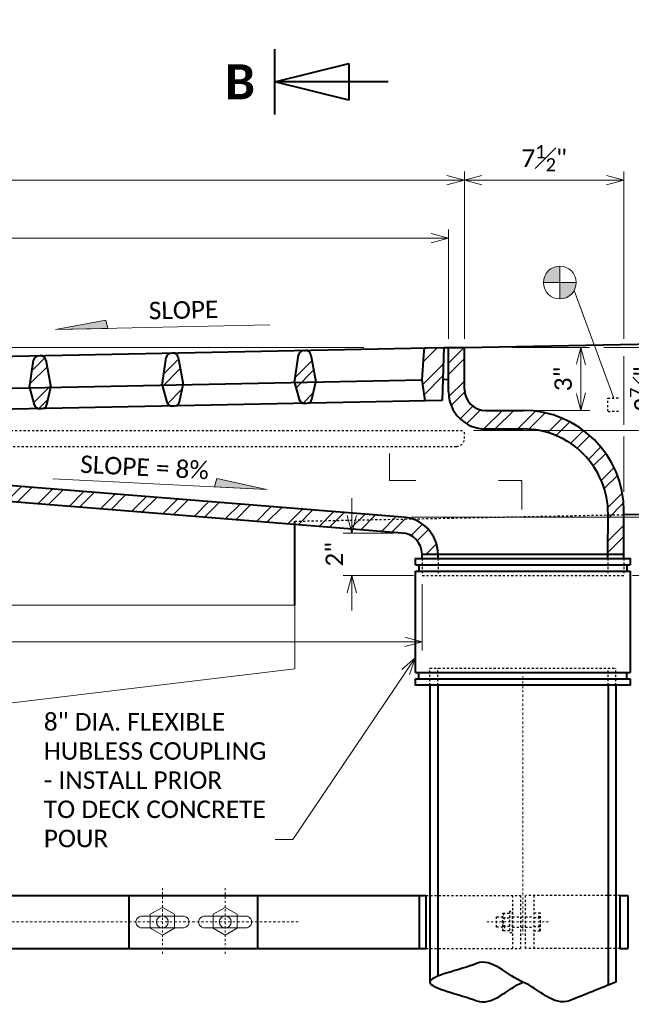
# Model space of a CAD drawing. Extents: x 376 to 715, y -250 to -112.
# Tile 4 of 12: x 432 to 461, y -207 to -161. Entities that reach past the tile are written whole.
import ezdxf
from ezdxf import colors
from ezdxf.entities.mleader import LeaderData, LeaderLine
from ezdxf.enums import TextEntityAlignment as Align
from ezdxf.math import Vec2, Vec3

# ---------------------------------------------------------------- set-up
doc = ezdxf.new("R2010")
doc.units = 0
doc.header["$MEASUREMENT"] = 0
doc.linetypes.add('Wisdot2', pattern=[0.125, 0.0625, -0.0625])
doc.linetypes.add('Wisdot4', pattern=[0.28125, 0.125, -0.0625, 0.03125, -0.0625])
for name, color, linetype, lineweight in [('B_ANNO', 7, 'Continuous', 18), ('B_ANNO_DIM', 7, 'Continuous', 18), ('B_ANNO_SYMB', 7, 'Continuous', 18), ('B_ANNO_TEXT', 7, 'Continuous', 18), ('B_CNTR', 1, 'Wisdot4', 18), ('B_CONC_DECK', 1, 'Continuous', 40), ('B_CONC_GIRD', 50, 'Continuous', 18), ('B_DETAIL_HIDDEN', 7, 'Wisdot2', 25), ('B_REBAR_SUPER', 5, 'Continuous', 25), ('B_STEEL', 92, 'Continuous', 40), ('B_STEEL_BOLT', 3, 'Continuous', 18)]:
    doc.layers.add(name, color=color, linetype=linetype, lineweight=lineweight)
doc.styles.add('Annotative', font='calibri.ttf', dxfattribs={"height": 0.0625})
doc.styles.get("Standard").update_dxf_attribs({"font": 'calibri.ttf'})
doc.styles.add('Title', font='calibrib.ttf', dxfattribs={"height": 0.125})
doc.dimstyles.new('Annotative', dxfattribs={"dimscale": 0, "dimtxt": 0.0625, "dimasz": 0.0625, "dimexe": 0.03125, "dimexo": 0.03125, "dimgap": 0.03125, "dimtad": 1, "dimdec": 3, "dimzin": 3, "dimdsep": 46, "dimlunit": 4, "dimtxsty": 'Annotative', "dimblk": 'OPEN30', "dimcen": 0.03125, "dimaunit": 1, "dimadec": 0, "dimazin": 3, "dimtfac": 0.75, "dimtdec": 3, "dimtofl": 0, "dimtmove": 0, "dimatfit": 3, "dimldrblk": 'OPEN30', "dimfxl": 1, "dimtfill": 1, "dimfrac": 1, "dimtolj": 1, "dimtzin": 0, "dimarcsym": 0})
pattern_1 = [(45, (-259.3558, 296.3496), (-0.795495, 0.795495), []), (45, (-258.8255, 296.3496), (-0.795495, 0.795495), [])]

# ---------------------------------------------------------------- blocks, each defined once
blk = doc.blocks.new('_Open30')
at = {"color": 0, "linetype": 'ByBlock', "lineweight": -2}
for p, q in [((-1, 0.268), (0, 0)), ((0, 0), (-1, -0.268)), ((0, 0), (-1, 0))]:
    blk.add_line(p, q, dxfattribs=at)
blk = doc.blocks.new('AnonymousCell14')
at = {"layer": 'B_ANNO_SYMB'}
blk.add_hatch(color=256, dxfattribs=at).paths.add_polyline_path([(5.042, -0.256), (2.685, 0.256), (2.582, -0.133)])
blk.add_line((-5.042, 0.249), (5.042, -0.256), dxfattribs=at)
at = {"layer": 'B_ANNO_SYMB', "flags": 128}
blk.add_lwpolyline([(5.042, -0.256), (2.685, 0.256), (2.582, -0.133), (5.042, -0.256)], dxfattribs=at)
blk = doc.blocks.new('AnonymousCell15')
at = {"layer": 'B_ANNO_SYMB'}
blk.add_hatch(color=256, dxfattribs=at).paths.add_polyline_path([(-5.047, -0.112), (-2.676, 0.332), (-2.584, -0.059)])
blk.add_line((5.047, 0.105), (-5.047, -0.112), dxfattribs=at)
at = {"layer": 'B_ANNO_SYMB', "flags": 128}
blk.add_lwpolyline([(-5.047, -0.112), (-2.676, 0.332), (-2.584, -0.059), (-5.047, -0.112)], dxfattribs=at)
blk = doc.blocks.new('*D1623')
at = {"layer": 'B_ANNO_DIM', "color": 0, "lineweight": -2, "transparency": 16777216}
for p, q in [((27.154, 68.619), (27.154, 59.924)), ((75.184, 63.056), (75.184, 59.924)), ((27.979, 60.336), (74.359, 60.336))]:
    blk.add_line(p, q, dxfattribs=at)
at = {"layer": 'Defpoints', "color": 0, "transparency": 16777216}
for p in [(27.154, 69.032), (75.184, 63.469), (75.184, 60.336)]:
    blk.add_point(p, dxfattribs=at)
at = {"layer": 'B_ANNO_DIM', "color": 0, "lineweight": -2, "transparency": 16777216, "xscale": 0.8250000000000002, "yscale": 0.8250000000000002, "zscale": 0.8250000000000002, "rotation": 180}
blk.add_blockref('_Open30', (27.154, 60.336), dxfattribs=at)
at = {"layer": 'B_ANNO_DIM', "color": 0, "lineweight": -2, "transparency": 16777216, "xscale": 0.8250000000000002, "yscale": 0.8250000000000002, "zscale": 0.8250000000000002}
blk.add_blockref('_Open30', (75.184, 60.336), dxfattribs=at)
at = {"layer": 'B_ANNO_DIM', "color": 0, "transparency": 16777216, "insert": (51.169, 61.171), "char_height": 0.825, "attachment_point": 5, "style": 'Annotative', "bg_fill": 3, "box_fill_scale": 1.25, "bg_fill_color": 256, "bg_fill_true_color": 13158600, "bg_fill_transparency": 0}
blk.add_mtext('\\A1;4\'-0"', dxfattribs=at)
blk = doc.blocks.new('*D1627')
at = {"layer": 'B_ANNO_DIM', "color": 0, "lineweight": -2, "transparency": 16777216}
for p, q in [((27.168, 73.598), (27.168, 82.524)), ((77.173, 74.632), (77.173, 82.524)), ((27.993, 82.112), (76.348, 82.112))]:
    blk.add_line(p, q, dxfattribs=at)
at = {"layer": 'Defpoints', "color": 0, "transparency": 16777216}
for p in [(77.173, 82.112), (77.173, 74.219), (27.168, 73.185)]:
    blk.add_point(p, dxfattribs=at)
at = {"layer": 'B_ANNO_DIM', "color": 0, "lineweight": -2, "transparency": 16777216, "xscale": 0.8250000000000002, "yscale": 0.8250000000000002, "zscale": 0.8250000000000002, "rotation": 180}
blk.add_blockref('_Open30', (27.168, 82.112), dxfattribs=at)
at = {"layer": 'B_ANNO_DIM', "color": 0, "lineweight": -2, "transparency": 16777216, "xscale": 0.8250000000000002, "yscale": 0.8250000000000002, "zscale": 0.8250000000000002}
blk.add_blockref('_Open30', (77.173, 82.112), dxfattribs=at)
at = {"layer": 'B_ANNO_DIM', "color": 0, "transparency": 16777216, "insert": (52.171, 82.943), "char_height": 0.825, "attachment_point": 5, "style": 'Annotative', "bg_fill": 3, "box_fill_scale": 1.25, "bg_fill_color": 256, "bg_fill_true_color": 13158600, "bg_fill_transparency": 0}
blk.add_mtext('\\A1;4\'-2"', dxfattribs=at)
blk = doc.blocks.new('*D1580')
at = {"layer": 'B_ANNO_DIM', "color": 0, "lineweight": -2, "transparency": 16777216}
for p, q in [((27.904, 73.614), (27.904, 79.784)), ((76.423, 74.632), (76.423, 79.784)), ((28.729, 79.372), (75.598, 79.372))]:
    blk.add_line(p, q, dxfattribs=at)
at = {"layer": 'Defpoints', "color": 0, "transparency": 16777216}
for p in [(76.423, 79.372), (76.423, 74.219), (27.904, 73.201)]:
    blk.add_point(p, dxfattribs=at)
at = {"layer": 'B_ANNO_DIM', "color": 0, "lineweight": -2, "transparency": 16777216, "xscale": 0.8250000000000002, "yscale": 0.8250000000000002, "zscale": 0.8250000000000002, "rotation": 180}
blk.add_blockref('_Open30', (27.904, 79.372), dxfattribs=at)
at = {"layer": 'B_ANNO_DIM', "color": 0, "lineweight": -2, "transparency": 16777216, "xscale": 0.8250000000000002, "yscale": 0.8250000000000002, "zscale": 0.8250000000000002}
blk.add_blockref('_Open30', (76.423, 79.372), dxfattribs=at)
at = {"layer": 'B_ANNO_DIM', "color": 0, "transparency": 16777216, "insert": (52.163, 80.413), "char_height": 0.825, "attachment_point": 5, "style": 'Annotative', "bg_fill": 3, "box_fill_scale": 1.25, "bg_fill_color": 256, "bg_fill_true_color": 13158600, "bg_fill_transparency": 0}
blk.add_mtext('\\A1;4\'-0{\\H0.75x;\\S1#2;}"', dxfattribs=at)
blk = doc.blocks.new('*D1612')
at = {"layer": 'B_ANNO_DIM', "color": 0, "lineweight": -2, "transparency": 16777216}
for p, q in [((71.867, 66.293), (71.867, 67.118)), ((73.811, 65.468), (71.455, 65.468)), ((74.771, 63.469), (71.455, 63.469)), ((71.867, 62.644), (71.867, 61.819))]:
    blk.add_line(p, q, dxfattribs=at)
at = {"layer": 'Defpoints', "color": 0, "transparency": 16777216}
for p in [(74.223, 65.468), (75.184, 63.469)]:
    blk.add_point(p, dxfattribs=at)
at = {"layer": 'B_ANNO_DIM', "color": 0, "lineweight": -2, "transparency": 16777216, "xscale": 0.8250000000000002, "yscale": 0.8250000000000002, "zscale": 0.8250000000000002}
for p, rotation in [((71.867, 65.468), 270), ((71.867, 63.469), 90)]:
    blk.add_blockref('_Open30', p, dxfattribs=dict(at, rotation=rotation))
at = {"layer": 'B_ANNO_DIM', "color": 0, "transparency": 16777216, "insert": (71.038, 64.468), "char_height": 0.825, "attachment_point": 5, "rotation": 90, "style": 'Annotative', "bg_fill": 3, "box_fill_scale": 1.25, "bg_fill_color": 256, "bg_fill_true_color": 13158600, "bg_fill_transparency": 0}
blk.add_mtext('\\A1;2"', dxfattribs=at)
at = {"layer": 'Defpoints', "color": 0, "transparency": 16777216}
blk.add_point((71.867, 65.468), dxfattribs=at)
blk = doc.blocks.new('*D1619')
at = {"layer": 'B_ANNO_DIM', "color": 0, "lineweight": -2, "transparency": 16777216}
for p, q in [((84.696, 74.632), (84.696, 82.524)), ((77.998, 82.112), (83.871, 82.112))]:
    blk.add_line(p, q, dxfattribs=at)
at = {"layer": 'Defpoints', "color": 0, "transparency": 16777216}
for p in [(77.173, 82.112), (84.696, 82.112), (84.696, 74.219)]:
    blk.add_point(p, dxfattribs=at)
at = {"layer": 'B_ANNO_DIM', "color": 0, "lineweight": -2, "transparency": 16777216, "xscale": 0.8250000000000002, "yscale": 0.8250000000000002, "zscale": 0.8250000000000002, "rotation": 180}
blk.add_blockref('_Open30', (77.173, 82.112), dxfattribs=at)
at = {"layer": 'B_ANNO_DIM', "color": 0, "lineweight": -2, "transparency": 16777216, "xscale": 0.8250000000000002, "yscale": 0.8250000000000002, "zscale": 0.8250000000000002}
blk.add_blockref('_Open30', (84.696, 82.112), dxfattribs=at)
at = {"layer": 'B_ANNO_DIM', "color": 0, "transparency": 16777216, "insert": (80.934, 83.149), "char_height": 0.825, "attachment_point": 5, "style": 'Annotative', "bg_fill": 3, "box_fill_scale": 1.25, "bg_fill_color": 256, "bg_fill_true_color": 13158600, "bg_fill_transparency": 0}
blk.add_mtext('\\A1;7{\\H0.75x;\\S1#2;}"', dxfattribs=at)
blk = doc.blocks.new('*D1624')
at = {"layer": 'B_ANNO_DIM', "color": 0, "lineweight": -2, "transparency": 16777216}
for p, q in [((83.752, 74.219), (92.807, 74.219)), ((92.394, 64.294), (92.394, 73.394)), ((85.096, 63.469), (92.807, 63.469))]:
    blk.add_line(p, q, dxfattribs=at)
at = {"layer": 'Defpoints', "color": 0, "transparency": 16777216}
for p in [(83.339, 74.219), (92.394, 74.219), (84.684, 63.469)]:
    blk.add_point(p, dxfattribs=at)
at = {"layer": 'B_ANNO_DIM', "color": 0, "lineweight": -2, "transparency": 16777216, "xscale": 0.8250000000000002, "yscale": 0.8250000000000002, "zscale": 0.8250000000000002}
for p, rotation in [((92.394, 74.219), 90), ((92.394, 63.469), 270)]:
    blk.add_blockref('_Open30', p, dxfattribs=dict(at, rotation=rotation))
at = {"layer": 'B_ANNO_DIM', "color": 0, "transparency": 16777216, "insert": (91.348, 68.844), "char_height": 0.825, "attachment_point": 5, "rotation": 90, "style": 'Annotative', "bg_fill": 3, "box_fill_scale": 1.25, "bg_fill_color": 256, "bg_fill_true_color": 13158600, "bg_fill_transparency": 0}
blk.add_mtext('\\A1;10{\\H0.75x;\\S3#4;}"', dxfattribs=at)
blk = doc.blocks.new('*D1597')
at = {"layer": 'B_ANNO_DIM', "color": 0, "lineweight": -2, "transparency": 16777216}
for p, q in [((89.658, 73.394), (89.658, 67.042)), ((74.674, 66.217), (90.07, 66.217))]:
    blk.add_line(p, q, dxfattribs=at)
at = {"layer": 'Defpoints', "color": 0, "transparency": 16777216}
for p in [(89.658, 74.219), (74.261, 66.217), (89.658, 66.217)]:
    blk.add_point(p, dxfattribs=at)
at = {"layer": 'B_ANNO_DIM', "color": 0, "lineweight": -2, "transparency": 16777216, "xscale": 0.8250000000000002, "yscale": 0.8250000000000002, "zscale": 0.8250000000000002}
for p, rotation in [((89.658, 74.219), 90), ((89.658, 66.217), 270)]:
    blk.add_blockref('_Open30', p, dxfattribs=dict(at, rotation=rotation))
at = {"layer": 'B_ANNO_DIM', "color": 0, "transparency": 16777216, "insert": (88.823, 70.218), "char_height": 0.825, "attachment_point": 5, "rotation": 90, "style": 'Annotative', "bg_fill": 3, "box_fill_scale": 1.25, "bg_fill_color": 256, "bg_fill_true_color": 13158600, "bg_fill_transparency": 0}
blk.add_mtext('\\A1;8"', dxfattribs=at)
blk = doc.blocks.new('*D1581')
at = {"layer": 'B_ANNO_DIM', "color": 0, "lineweight": -2, "transparency": 16777216}
for p, q in [((86.946, 74.219), (87.053, 74.219)), ((86.641, 71.127), (86.641, 73.394)), ((77.598, 70.302), (87.053, 70.302))]:
    blk.add_line(p, q, dxfattribs=at)
at = {"layer": 'Defpoints', "color": 0, "transparency": 16777216}
blk.add_point((77.186, 70.302), dxfattribs=at)
at = {"layer": 'B_ANNO_DIM', "color": 0, "lineweight": -2, "transparency": 16777216, "xscale": 0.8250000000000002, "yscale": 0.8250000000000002, "zscale": 0.8250000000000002}
for p, rotation in [((86.641, 74.219), 90), ((86.641, 70.302), 270)]:
    blk.add_blockref('_Open30', p, dxfattribs=dict(at, rotation=rotation))
at = {"layer": 'B_ANNO_DIM', "color": 0, "transparency": 16777216, "insert": (85.596, 72.261), "char_height": 0.825, "attachment_point": 5, "rotation": 90, "style": 'Annotative', "bg_fill": 3, "box_fill_scale": 1.25, "bg_fill_color": 256, "bg_fill_true_color": 13158600, "bg_fill_transparency": 0}
blk.add_mtext('\\A1;3{\\H0.75x;\\S7#8;}"', dxfattribs=at)
at = {"layer": 'Defpoints', "color": 0, "transparency": 16777216}
for p in [(86.534, 74.219), (86.641, 74.219)]:
    blk.add_point(p, dxfattribs=at)
blk = doc.blocks.new('*D1621')
at = {"layer": 'B_ANNO_DIM', "color": 0, "lineweight": -2, "transparency": 16777216}
for p, q in [((82.667, 72.075), (82.667, 73.394)), ((80.358, 71.25), (83.08, 71.25))]:
    blk.add_line(p, q, dxfattribs=at)
at = {"layer": 'Defpoints', "color": 0, "transparency": 16777216}
for p in [(82.667, 74.219), (82.667, 74.219), (79.946, 71.25)]:
    blk.add_point(p, dxfattribs=at)
at = {"layer": 'B_ANNO_DIM', "color": 0, "lineweight": -2, "transparency": 16777216, "xscale": 0.8250000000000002, "yscale": 0.8250000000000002, "zscale": 0.8250000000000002}
for p, rotation in [((82.667, 74.219), 90), ((82.667, 71.25), 270)]:
    blk.add_blockref('_Open30', p, dxfattribs=dict(at, rotation=rotation))
at = {"layer": 'B_ANNO_DIM', "color": 0, "transparency": 16777216, "insert": (81.832, 72.735), "char_height": 0.825, "attachment_point": 5, "rotation": 90, "style": 'Annotative', "bg_fill": 3, "box_fill_scale": 1.25, "bg_fill_color": 256, "bg_fill_true_color": 13158600, "bg_fill_transparency": 0}
blk.add_mtext('\\A1;3"', dxfattribs=at)
blk = doc.blocks.new('*U10')
at = {"layer": 'B_ANNO', "lineweight": 40}
for p, q in [((1.5, -1.404), (1.5, 1.404)), ((1.5, 0), (4.665, 0.79125)), ((4.665, 0.79125), (4.665, -0.79125)), ((6.353, 0), (1.5, 0)), ((4.665, -0.79125), (1.5, 0))]:
    blk.add_line(p, q, dxfattribs=at)
at = {"style": 'Title'}
blk.add_attdef('A', text='', height=1.5, dxfattribs=at).set_placement((0, 0), align=Align.MIDDLE_CENTER)
blk = doc.blocks.new('HEXNUT9')
at = {"layer": 'B_STEEL_BOLT'}
for p, q in [((-0.569, 0.329), (-0.001, 0.657)), ((-0.001, 0.657), (0.568, 0.328)), ((-0.569, -0.328), (-0.569, 0.329)), ((0.568, 0.328), (0.568, -0.328)), ((-0.001, -0.656), (-0.569, -0.328)), ((0.568, -0.328), (-0.001, -0.656))]:
    blk.add_line(p, q, dxfattribs=at)
blk = doc.blocks.new('INS_DRAINWF_BASE')
at = {"style": 'Annotative'}
blk.add_attdef('BARS', (7.2875, 128.2787), '', height=0.825, dxfattribs=at)
at = {"layer": 'B_ANNO_DIM'}
ml = blk.add_multileader_mtext('Standard', dxfattribs=at)
ml.set_content('\\A1;HOLES DRILLED & TAPPED FOR\\P{\\H0.7x;\\S1#2;}" DIA. STAINLESS STEEL HEX\\PHEAD BOLT - (4) PER GRATE', color=256)
ml.set_leader_properties(color=256, linetype='ByLayer', lineweight=-1)
ml.set_arrow_properties(name='OPEN30')
ml.build(insert=Vec2(0, 0))
ml.multileader.update_dxf_attribs({"text_right_attachment_type": 3, "dogleg_length": 0.0625, "arrow_head_size": 0.825, "scale": 13.2})
ctx = ml.context
ctx.base_point, ctx.scale, ctx.char_height, ctx.arrow_head_size, ctx.landing_gap_size, ctx.plane_origin = Vec3(81.3308, 104.2539), 13.2, 0.825, 0.825, 0.4125, Vec3(73.8322, 101.8723)
ctx.right_attachment = 3
notes = []
notes.append((ctx, [(0, (1, 1, 0), (80.5058, 104.2539), (1, 0), 0.825, [(0, [(74.5816, 105.817), (80.5058, 104.2539)], 0, [])])]))
ctx.mtext.insert, ctx.mtext.flow_direction = Vec3(81.7433, 104.7759), 5
for ctx, leaders in notes:
    for number, flags, end, landing, length, lines in leaders:
        leader = LeaderData()
        leader.index, (leader.has_last_leader_line, leader.has_dogleg_vector, leader.attachment_direction) = number, flags
        leader.last_leader_point, leader.dogleg_vector, leader.dogleg_length = Vec3(end), Vec3(landing), length
        for number, points, colour, breaks in lines:
            line = LeaderLine()
            line.index, line.vertices, line.color, line.breaks = number, Vec3.list(points), colors.encode_raw_color(colour), breaks
            leader.lines.append(line)
        ctx.leaders.append(leader)
blk = doc.blocks.new('*U1578')
at = {"layer": 'B_ANNO_SYMB'}
h = blk.add_hatch(dxfattribs=at)
h.set_pattern_fill('ANSI32', color=256, scale=3)
h.set_pattern_definition([(45, (-255.4803, 281.3324), (-0.795495, 0.795495), []), (45, (-254.95, 281.3324), (-0.795495, 0.795495), [])])
h.paths.add_polyline_path([(57.4284, 73.6306), (57.6694, 72.3441), (62.9183, 72.4491), (63.1076, 73.7439, -0.3669383), (63.35, 73.958), (63.35, 73.958), (63.4264, 73.9595, -0.3666289), (63.6771, 73.7556), (63.9181, 72.4691), (69.1671, 72.574), (69.3564, 73.8692, -0.3663335), (69.5985, 74.083), (69.6752, 74.0845, -0.3663718), (69.9259, 73.8808), (70.1669, 72.594), (75.1659, 72.694), (75.2536, 74.0814, -0.3888362), (75.3753, 74.1985), (76.1981, 74.215), (76.1232, 71.713), (75.3108, 71.6967), (75.1659, 72.694), (70.1669, 72.594), (70.1669, 72.594), (69.9804, 71.7795, -0.3441508), (69.7417, 71.5853), (69.6322, 71.5831, -0.3441506), (69.3859, 71.7676), (69.1671, 72.574), (63.9181, 72.4691), (63.7317, 71.6545, -0.3441508), (63.493, 71.4604), (63.493, 71.4604), (63.3834, 71.4582, -0.3438926), (63.1372, 71.6424), (62.9183, 72.4491), (57.6694, 72.3441), (57.4829, 71.5296, -0.3441508), (57.2442, 71.3354), (57.2442, 71.3354), (57.1347, 71.3332, -0.3441507), (56.8884, 71.5177), (56.8884, 71.5177), (56.6696, 72.3241), (53.4202, 72.2591), (53.3152, 71.2568), (52.5029, 71.2405), (52.3279, 73.7375), (53.1962, 73.7549), (53.2137, 73.7382, -0.1288255), (53.2594, 73.6943), (53.273, 73.6811), (53.4202, 72.2591), (56.6696, 72.3241), (56.8589, 73.6192, -0.3666298), (57.1012, 73.833), (57.1012, 73.833), (57.1777, 73.8345, -0.366629)])
h = blk.add_hatch(dxfattribs=at)
h.set_pattern_fill('ANSI32', color=256, scale=3)
h.set_pattern_definition(pattern_1)
h.paths.add_polyline_path([(79.9456, 71.2502), (78.1728, 71.2502, -0.4142135), (77.1728, 72.2502), (77.1728, 74.2195), (76.4228, 74.2195), (76.4228, 72.1252, 0.4142136), (78.1728, 70.3752), (79.9461, 70.3752, -0.4149579), (83.9471, 66.366), (83.9405, 64.469), (84.6956, 64.469), (84.6956, 66.5012, 0.4141518)])
h = blk.add_hatch(dxfattribs=at)
h.set_pattern_fill('ANSI32', color=256, scale=3)
h.set_pattern_definition(pattern_1)
h.paths.add_polyline_path([(29.79, 69.7759, -0.4041022), (27.9038, 71.7982), (27.9038, 73.2013), (27.1538, 73.1851), (27.1538, 71.7859, 0.4076924), (29.8749, 69.0157), (74.2232, 65.4678, -0.3995472), (75.1728, 64.469), (75.9228, 64.469, 0.3995289), (74.2611, 66.2169)])
at = {"layer": 'B_ANNO_SYMB', "flags": 128}
for points in [[(74.8766, 67.9472), (73.6418, 67.9472), (73.6418, 69.2202)], [(79.8768, 66.5697), (79.8768, 67.9472), (78.7783, 67.9472)]]:
    blk.add_lwpolyline(points, dxfattribs=at)
at = {"layer": 'B_CNTR'}
for p, q in [((79.9274, 58.7057), (79.9274, 46.5356)), ((40.1044, 47.1189), (69.4026, 47.1189))]:
    blk.add_line(p, q, dxfattribs=at)
at = {"layer": 'B_CNTR', "ltscale": 0.5}
for p, q in [((62.9283, 48.7183), (62.9283, 45.5183)), ((65.8943, 48.7183), (65.8943, 45.5183)), ((78.2323, 47.1189), (81.2223, 47.1189))]:
    blk.add_line(p, q, dxfattribs=at)
at = {"layer": 'B_CONC_DECK'}
for p, q in [((77.1728, 74.2195), (100.6684, 74.6554)), ((84.6955, 66.3343), (100.6684, 66.6538)), ((69.1684, 62.0638), (69.1684, 66.0238))]:
    blk.add_line(p, q, dxfattribs=at)
at = {"layer": 'B_CONC_GIRD', "flags": 128}
blk.add_lwpolyline([(55.4614, 57.4123), (69.1684, 59.0638), (69.1684, 62.0638), (21.1684, 62.0638)], dxfattribs=at)
at = {"layer": 'B_DETAIL_HIDDEN'}
for p, q in [((27.5857, 70.3016), (77.1858, 70.3016)), ((77.1728, 69.9276), (77.1858, 70.3016)), ((28.2939, 69.5516), (76.7988, 69.5516)), ((69.1684, 66.0238), (84.6955, 66.3343)), ((75.1837, 64.2689), (75.1837, 63.469)), ((75.9337, 64.2689), (75.9337, 63.469)), ((83.9337, 64.2689), (83.9337, 63.469)), ((84.6837, 64.2689), (84.6837, 63.469)), ((75.1837, 63.469), (84.6837, 63.4688)), ((75.5478, 58.283), (75.5478, 59.0955)), ((75.5478, 59.0955), (84.3208, 59.0955)), ((75.9228, 58.283), (75.9228, 59.0955)), ((83.9458, 58.283), (83.9458, 59.0955)), ((84.3208, 58.283), (84.3208, 59.0955)), ((75.3603, 48.3689), (79.8163, 48.3689)), ((79.4413, 48.3689), (79.4413, 45.8689)), ((79.8163, 48.3689), (79.8163, 45.8689)), ((80.0385, 48.3689), (80.0385, 45.8689)), ((84.5083, 48.3689), (80.0663, 48.3689)), ((80.4413, 48.3689), (80.4413, 45.8689)), ((78.9903, 46.6969), (78.9903, 47.5349)), ((78.9903, 47.5349), (79.3043, 47.5349)), ((80.7553, 47.5349), (80.4413, 47.5349)), ((80.7553, 46.6969), (80.7553, 47.5349)), ((78.6893, 46.8689), (78.6893, 47.3689)), ((78.6893, 47.3689), (78.9863, 47.3689)), ((78.9903, 47.3189), (79.3043, 47.3189)), ((79.3043, 46.9129), (78.9903, 46.9129)), ((79.4413, 47.3689), (80.4413, 47.3689)), ((80.7553, 47.3189), (80.4413, 47.3189)), ((80.4413, 46.9129), (80.7553, 46.9129)), ((78.9863, 46.8689), (78.6893, 46.8689)), ((79.3043, 46.6969), (78.9903, 46.6969)), ((79.4413, 46.8689), (80.4413, 46.8689)), ((80.4413, 46.6969), (80.7553, 46.6969)), ((75.3603, 45.8689), (79.8163, 45.8689)), ((84.5083, 45.8689), (80.0663, 45.8689))]:
    blk.add_line(p, q, dxfattribs=at)
at = {"layer": 'B_DETAIL_HIDDEN', "flags": 128}
blk.add_lwpolyline([(79.3043, 47.6169), (79.3043, 46.6219), (79.4413, 46.6219), (79.4413, 47.6169), (79.3043, 47.6169)], dxfattribs=at)
at = {"layer": 'B_DETAIL_HIDDEN'}
for centre, radius, start, end in [((76.7988, 69.9256), 0.374, 270, 0), ((79.2414, 47.1159), 0.2506, 126.0804, 233.9196), ((80.5051, 47.1159), 0.2506, 306.0804, 53.9196)]:
    blk.add_arc(centre, radius, start, end, dxfattribs=at)
for centre, major_axis, start_param, end_param in [((79.6682, 47.7761), (0, -0.7718), 5.0308578, 5.3471517), ((80.0783, 47.7761), (0, -0.7718), 0.9360337, 1.2523275), ((79.6682, 46.4558), (0, 0.7718), 0.9360337, 1.2523275), ((80.0783, 46.4558), (0, 0.7718), 5.0308578, 5.3471517)]:
    blk.add_ellipse(centre, major_axis=major_axis, ratio=0.924121, start_param=start_param, end_param=end_param, dxfattribs=at)
at = {"layer": 'B_REBAR_SUPER', "linetype": 'Wisdot2'}
for p, q in [((83.9326, 71.8288), (84.5247, 71.8406)), ((83.9456, 71.2038), (83.9326, 71.8288)), ((83.9456, 71.2038), (84.5011, 71.2149))]:
    blk.add_line(p, q, dxfattribs=at)
at = {"layer": 'B_STEEL'}
for p, q in [((52.3279, 73.7375), (76.1981, 74.215)), ((63.35, 73.958), (63.4264, 73.9595)), ((69.1671, 72.574), (69.3564, 73.8692)), ((69.5987, 74.083), (69.6752, 74.0845)), ((69.9259, 73.8806), (70.1669, 72.594)), ((75.2536, 74.0814), (75.1659, 72.694)), ((76.1981, 74.215), (76.1232, 71.713)), ((76.1981, 74.215), (76.4228, 74.2195)), ((76.4228, 72.1252), (76.4228, 74.2195)), ((76.4228, 74.2195), (77.1728, 74.2195)), ((77.1728, 72.2502), (77.1728, 74.2195)), ((56.6696, 72.3241), (56.8589, 73.6192)), ((57.1012, 73.833), (57.1777, 73.8345)), ((57.4284, 73.6306), (57.6694, 72.3441)), ((62.9183, 72.4491), (63.1076, 73.7442)), ((63.6771, 73.7556), (63.9181, 72.4691)), ((52.4329, 72.2393), (75.1659, 72.694)), ((63.7317, 71.6545), (63.9181, 72.4691)), ((69.1671, 72.574), (69.3859, 71.7676)), ((69.9804, 71.7795), (70.1669, 72.594)), ((75.1659, 72.694), (75.3108, 71.6967)), ((76.1532, 72.7138), (76.4228, 72.7192)), ((56.6696, 72.3241), (56.8884, 71.5177)), ((57.4829, 71.5296), (57.6694, 72.3441)), ((62.9183, 72.4491), (63.1371, 71.6426)), ((76.1232, 71.713), (52.5029, 71.2405)), ((69.6322, 71.5831), (69.7417, 71.5853)), ((57.1347, 71.3332), (57.2442, 71.3354)), ((63.3834, 71.4582), (63.493, 71.4604)), ((78.1728, 71.2502), (79.9456, 71.2502)), ((78.1728, 70.3752), (79.9471, 70.3752)), ((74.2391, 66.22), (29.6733, 69.7853)), ((74.2232, 65.4678), (29.866, 69.0164)), ((84.6956, 64.469), (84.6956, 66.5002)), ((83.9405, 64.469), (83.9471, 66.366)), ((75.1722, 64.469), (84.6951, 64.469)), ((75.1837, 64.2689), (75.1837, 64.469)), ((75.9337, 64.2689), (75.9337, 64.469)), ((83.9337, 64.2689), (83.9337, 64.469)), ((84.6837, 64.2689), (84.6837, 64.469)), ((74.866, 63.9689), (84.9888, 63.9689)), ((74.866, 63.6689), (84.9888, 63.6689)), ((75.016, 63.9689), (75.016, 63.6689)), ((84.8388, 63.9689), (84.8388, 63.6689)), ((75.9223, 63.4587), (75.9228, 63.4592)), ((74.866, 58.883), (84.9888, 58.883)), ((74.866, 58.583), (84.9888, 58.583)), ((75.016, 58.583), (75.016, 58.883)), ((84.8388, 58.583), (84.8388, 58.883)), ((75.5478, 58.283), (75.5478, 44.2817)), ((75.9228, 58.283), (75.9228, 44.5614)), ((83.9458, 58.283), (83.9458, 44.1317)), ((84.3208, 58.283), (84.3208, 44.2817)), ((48.4184, 48.3689), (75.3603, 48.3689)), ((61.3633, 45.8689), (61.3633, 48.3689)), ((67.4253, 45.8689), (67.4253, 48.3689)), ((75.0383, 48.3689), (75.0383, 45.8689)), ((75.3603, 48.3689), (75.3603, 45.8689)), ((84.5083, 48.3689), (84.5083, 45.8689)), ((84.5083, 48.3689), (84.8833, 48.3689)), ((84.8833, 48.3689), (84.8833, 45.8689)), ((48.4184, 45.8689), (75.3603, 45.8689)), ((84.5083, 45.8689), (84.8833, 45.8689))]:
    blk.add_line(p, q, dxfattribs=at)
at = {"layer": 'B_STEEL', "flags": 128}
for points in [[(74.866, 63.9689), (74.866, 64.2689), (84.9888, 64.2689), (84.9888, 63.9689)], [(74.866, 58.883), (74.866, 63.6689)], [(84.9888, 63.6689), (84.9888, 58.883)], [(84.9888, 58.583), (84.9888, 58.283), (74.866, 58.283), (74.866, 58.583)]]:
    blk.add_lwpolyline(points, dxfattribs=at)
at = {"layer": 'B_STEEL'}
for centre, radius, start, end in [((63.355, 73.708), 0.25, 91.1458, 171.68348), ((63.4314, 73.7096), 0.25, 10.60812, 91.1458), ((69.6037, 73.833), 0.25, 91.1458, 171.68348), ((69.6802, 73.8346), 0.25, 10.60812, 91.1458), ((75.3783, 74.0735), 0.125, 91.1458, 176.38216), ((57.1062, 73.5831), 0.25, 91.1458, 171.68348), ((57.1827, 73.5846), 0.25, 10.60812, 91.1458), ((78.1728, 72.1252), 1.75, 180, 270), ((78.1728, 72.2502), 1, 180, 270), ((57.2392, 71.5853), 0.25, 271.1458, 347.10956), ((63.3784, 71.7081), 0.25, 195.18204, 271.1458), ((63.488, 71.7103), 0.25, 271.1458, 347.10956), ((69.6272, 71.8331), 0.25, 195.18204, 271.1458), ((69.7367, 71.8353), 0.25, 271.1458, 347.10956), ((57.1297, 71.5831), 0.25, 195.18204, 271.1458), ((79.9456, 66.5002), 4.75, 0, 90), ((79.9471, 66.3752), 4, 359.86862, 90), ((74.1728, 64.4691), 1.75, 0, 87.10782), ((74.1728, 64.4691), 1, 0, 87.10782)]:
    blk.add_arc(centre, radius, start, end, dxfattribs=at)
blk.add_open_spline([(84.3208, 44.2817), (83.5898, 43.9894), (82.8588, 43.697), (82.1278, 43.4047), (81.3965, 43.1122), (80.6651, 43.9893), (79.9338, 44.2817), (79.2028, 44.574), (78.4718, 45.451), (77.7408, 45.1587), (77.0098, 44.8664), (75.5478, 44.574), (75.5478, 44.2817), (75.5478, 43.9894), (77.0098, 43.697), (77.7408, 43.4047), (78.4718, 43.1124), (79.2028, 43.9895), (79.9338, 44.2817)], degree=3, knots=[0, 0, 0, 0, 0.1666557, 0.1666557, 0.1666557, 0.333377, 0.333377, 0.333377, 0.5000328, 0.5000328, 0.5000328, 0.6666885, 0.6666885, 0.6666885, 0.8333443, 0.8333443, 0.8333443, 1, 1, 1, 1], dxfattribs=at)
at = {"layer": 'B_STEEL_BOLT'}
for p, q in [((61.9613, 47.3999), (63.8993, 47.3999)), ((64.9273, 47.3999), (66.8653, 47.3999)), ((61.9613, 46.8379), (63.8993, 46.8379)), ((64.9273, 46.8379), (66.8653, 46.8379))]:
    blk.add_line(p, q, dxfattribs=at)
for centre in [(62.9293, 47.1189), (65.8953, 47.1189)]:
    blk.add_circle(centre, 0.2812, dxfattribs=at)
for centre, start, end in [((61.9613, 47.1189), 87.58402, 272.41598), ((63.899, 47.1189), 267.58402, 92.41598), ((64.9273, 47.1189), 87.58402, 272.41598), ((66.865, 47.1189), 267.58402, 92.41598)]:
    blk.add_arc(centre, 0.2812, start, end, dxfattribs=at)
at = {"layer": 'B_ANNO_DIM', "xscale": 1.1, "yscale": 1.1, "zscale": 1.1}
blk.add_blockref('*U10', (66.5867, 86.7516), dxfattribs=at).add_auto_attribs({'A': 'B'})
at = {"layer": 'B_ANNO_SYMB'}
for name, p in [('AnonymousCell15', (62.9449, 75.1807)), ('AnonymousCell14', (62.8128, 67.7767))]:
    blk.add_blockref(name, p, dxfattribs=at)
at = {"layer": 'B_STEEL_BOLT', "xscale": -1}
for p in [(62.9293, 47.1519), (65.8943, 47.1519)]:
    blk.add_blockref('HEXNUT9', p, dxfattribs=at)
at = {"style": 'Annotative'}
for tag, p in [('B#4', (96.3096, 80.3535)), ('B#3', (15.5067, 56.604))]:
    blk.add_attdef(tag, p, '', height=0.825, dxfattribs=at)
at = {"layer": 'B_ANNO_DIM'}
ml = blk.add_multileader_mtext('Standard', dxfattribs=at)
ml.set_content('8" DIA. FLEXIBLE\\PHUBLESS COUPLING\\P- INSTALL PRIOR\\PTO DECK CONCRETE\\PPOUR', color=256)
ml.set_leader_properties(color=256, linetype='ByLayer', lineweight=-1)
ml.set_arrow_properties(name='OPEN30')
ml.build(insert=Vec2(0, 0))
ml.multileader.update_dxf_attribs({"text_right_attachment_type": 3, "dogleg_length": 0.0625, "arrow_head_size": 0.825, "scale": 13.2})
ctx = ml.context
ctx.base_point, ctx.scale, ctx.char_height, ctx.arrow_head_size, ctx.landing_gap_size, ctx.plane_origin = Vec3(56.9265, 56.5547), 13.2, 0.825, 0.825, 0.4125, Vec3(83.3767, 56.051)
ctx.right_attachment = 3
notes = []
notes.append((ctx, [(0, (1, 1, 0), (69.0762, 51.0134), (-1, 0), 0.825, [(0, [(74.866, 59.5961), (69.0762, 51.0134)], 0, [])])]))
ctx.mtext.insert, ctx.mtext.width, ctx.mtext.flow_direction = Vec3(57.339, 56.9732), 10.873255, 5
ml = blk.add_multileader_mtext('Standard', dxfattribs=at)
ml.set_content('BRACKET - SEE\\PDETAIL AT RIGHT', color=256)
ml.set_leader_properties(color=256, linetype='ByLayer', lineweight=-1)
ml.set_arrow_properties(name='OPEN30')
ml.build(insert=Vec2(0, 0))
ml.multileader.update_dxf_attribs({"text_right_attachment_type": 3, "dogleg_length": 0.0625, "arrow_head_size": 0.825, "scale": 13.2})
ctx = ml.context
ctx.base_point, ctx.scale, ctx.char_height, ctx.arrow_head_size, ctx.landing_gap_size, ctx.plane_origin = Vec3(54.4044, 41.6932), 13.2, 0.825, 0.825, 0.4125, Vec3(46.9058, 39.3116)
ctx.right_attachment = 3
notes.append((ctx, [(0, (1, 1, 0), (53.5794, 41.6932), (1, 0), 0.825, [(1, [(52.4256, 45.8689), (53.5794, 41.6932), (52.4021, 35.8273)], 0, [])])]))
ctx.mtext.insert, ctx.mtext.width, ctx.mtext.flow_direction = Vec3(54.8169, 42.1114), 9.912966, 5
for ctx, leaders in notes:
    for number, flags, end, landing, length, lines in leaders:
        leader = LeaderData()
        leader.index, (leader.has_last_leader_line, leader.has_dogleg_vector, leader.attachment_direction) = number, flags
        leader.last_leader_point, leader.dogleg_vector, leader.dogleg_length = Vec3(end), Vec3(landing), length
        for number, points, colour, breaks in lines:
            line = LeaderLine()
            line.index, line.vertices, line.color, line.breaks = number, Vec3.list(points), colors.encode_raw_color(colour), breaks
            leader.lines.append(line)
        ctx.leaders.append(leader)
for base, p1, p2, picture, middle in [((77.1728, 82.1119), (27.1684, 73.1854), (77.1728, 74.2195), '*D1627', (52.1706, 82.9429)), ((75.1837, 60.3361), (27.1538, 69.0318), (75.1837, 63.469), '*D1623', (51.1687, 61.1713))]:
    dim = blk.add_linear_dim(base=base, p1=p1, p2=p2, dimstyle='Annotative', dxfattribs=at)
    dim.commit()
    dim.dimension.update_dxf_attribs({"geometry": picture, "text_midpoint": middle})
at = {"layer": 'B_ANNO_TEXT', "insert": (59.0817, 69.1355), "char_height": 0.825, "width": 12.580337, "attachment_point": 1, "rotation": 357.0753, "style": 'Annotative'}
blk.add_mtext('SLOPE = 8%', dxfattribs=at)
at = {"layer": 'B_ANNO_DIM'}
for base, p1, p2, picture, middle in [((84.6956, 82.1119), (77.1728, 82.1119), (84.6956, 74.2195), '*D1619', (80.9342, 83.1488)), ((76.4228, 79.3716), (27.9038, 73.2013), (76.4228, 74.2195), '*D1580', (52.1633, 80.4127))]:
    dim = blk.add_linear_dim(base=base, p1=p1, p2=p2, dimstyle='Annotative', dxfattribs=at)
    dim.commit()
    dim.dimension.update_dxf_attribs({"geometry": picture, "text_midpoint": middle})
dim = blk.add_linear_dim(base=(71.8671, 65.4678), p1=(75.1837, 63.469), p2=(74.2232, 65.4678), angle=90, dimstyle='Annotative', dxfattribs=at)
dim.commit()
dim.dimension.update_dxf_attribs({"geometry": '*D1612', "text_midpoint": (71.0379, 64.4684)})
at = {"layer": 'B_ANNO_SYMB'}
h = blk.add_hatch(color=256, dxfattribs=at)
h.dxf.hatch_style = 1
h.paths.add_polyline_path([(81.6716, 78.0555, 0.4142136), (80.8982, 77.2821), (81.6716, 77.2821)])
h.paths.add_polyline_path([(81.6716, 76.5088, 0.4142136), (82.445, 77.2821), (81.6716, 77.2821)])
at = {"layer": 'B_ANNO_DIM'}
blk.add_line((42.5286, 74.215), (72.4334, 74.215), dxfattribs=at)
at = {"layer": 'B_ANNO_SYMB'}
for p, q in [((81.6716, 78.0555), (81.6716, 76.5088)), ((80.8982, 77.2821), (82.445, 77.2821))]:
    blk.add_line(p, q, dxfattribs=at)
blk.add_circle((81.6716, 77.2821), 0.7734, dxfattribs=at)
at = {"layer": 'B_ANNO_TEXT', "insert": (62.2819, 76.3686), "char_height": 0.825, "width": 12.580337, "attachment_point": 1, "rotation": 1.20235, "style": 'Annotative'}
blk.add_mtext('SLOPE', dxfattribs=at)
at = {"layer": 'B_ANNO_DIM'}
dim = blk.add_linear_dim(base=(92.394, 74.2195), p1=(84.6837, 63.4688), p2=(83.3392, 74.2195), angle=90, dimstyle='Annotative', dxfattribs=at)
dim.commit()
dim.dimension.update_dxf_attribs({"geometry": '*D1624', "text_midpoint": (91.3477, 68.8441)})
dim = blk.add_linear_dim(base=(89.658, 66.2169), p1=(89.658, 74.2195), p2=(74.2611, 66.2169), angle=90, dimstyle='Annotative', dxfattribs=at)
dim.commit()
dim.dimension.update_dxf_attribs({"geometry": '*D1597', "text_midpoint": (88.8228, 70.2182)})
blk.add_line((84.6956, 67.4026), (84.6956, 70.0157), dxfattribs=at)
dim = blk.add_linear_dim(base=(86.6408, 74.2195), p1=(77.1858, 70.3016), p2=(86.5335, 74.2195), angle=90, dimstyle='Annotative', dxfattribs=at)
dim.commit()
dim.dimension.update_dxf_attribs({"geometry": '*D1581', "text_midpoint": (85.5959, 72.2605)})
blk.add_line((84.6956, 70.5634), (84.6956, 73.8058), dxfattribs=at)
dim = blk.add_linear_dim(base=(82.6671, 74.2195), p1=(79.9456, 71.2502), p2=(82.6671, 74.2195), angle=90, dimstyle='Annotative', dxfattribs=at)
dim.commit()
dim.dimension.update_dxf_attribs({"geometry": '*D1621', "text_midpoint": (81.8319, 72.7348)})
blk.add_line((79.4377, 74.2195), (83.0664, 74.2195), dxfattribs=at)
blk.add_leader([(84.2141, 71.8344), (82.3512, 76.913)], dimstyle='Annotative', override={"dimscale": 0, "dimgap": 0.03125, "dimtad": 0}, dxfattribs=at)

msp = doc.modelspace()

# ---------------------------------------------------------------- block references
msp.add_blockref('INS_DRAINWF_BASE', (376.203, -250.434))

# ---------------------------------------------------------------- next in the draw order: block references
at = {"layer": 'B_ANNO_DIM'}
msp.add_blockref('*U1578', (376.203, -250.434), dxfattribs=at)

doc.saveas('drawing.dxf')
